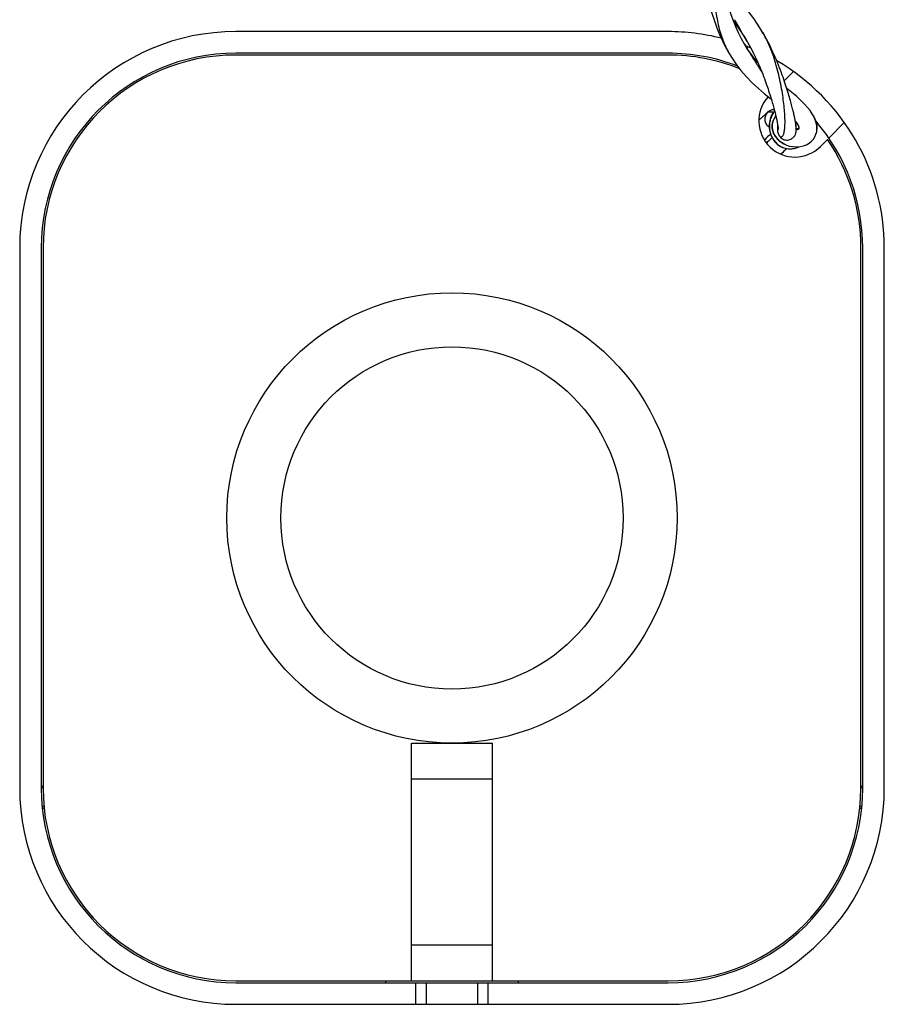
# Model space of a CAD drawing. Header units: millimetres. Extents: x 14.4 to 66.3, y 8 to 102.6.
# Tile 1 of 4: x 14.4 to 62.4, y 8 to 62.6. Entities that reach past the tile are written whole.
import ezdxf

# ---------------------------------------------------------------- set-up
doc = ezdxf.new("R2010")
doc.units = ezdxf.units.MM
doc.header["$LTSCALE"] = 7.254514
doc.layers.add('00_COMPONENTS', color=7, linetype='CONTINUOUS')

msp = doc.modelspace()

# ---------------------------------------------------------------- linework, layer by layer
at = {"layer": '00_COMPONENTS', "color": 7, "linetype": 'Continuous'}
for p, q in [((54.083, 62.495), (54.246, 62.28)), ((54.096, 62.63), (54.193, 62.468)), ((54.193, 62.468), (54.22, 62.423)), ((54.22, 62.423), (54.314, 62.264)), ((50.425, 61.969), (26.425, 61.969)), ((54.246, 62.28), (54.458, 61.978)), ((54.314, 62.264), (54.324, 62.248)), ((54.324, 62.248), (54.418, 62.09)), ((54.418, 62.09), (54.444, 62.045)), ((54.444, 62.045), (54.453, 62.029)), ((55.707, 61.87), (55.682, 61.913)), ((55.785, 61.733), (55.693, 61.894)), ((54.669, 61.268), (54.506, 61.559)), ((54.631, 61.728), (54.662, 61.675)), ((54.646, 61.307), (54.669, 61.268)), ((54.662, 61.675), (54.67, 61.662)), ((54.821, 61.021), (54.663, 61.279)), ((54.67, 61.662), (54.776, 61.48)), ((54.776, 61.48), (54.821, 61.404)), ((54.821, 61.404), (54.838, 61.376)), ((55.964, 61.374), (55.962, 61.38)), ((55.964, 61.374), (55.962, 61.38)), ((50.425, 60.769), (26.425, 60.769)), ((53.754, 60.852), (53.802, 60.77)), ((53.775, 60.817), (53.78, 60.808)), ((53.775, 60.817), (53.78, 60.808)), ((54.992, 60.769), (54.821, 61.021)), ((54.834, 60.989), (54.839, 60.98)), ((54.839, 60.98), (54.861, 60.944)), ((54.946, 60.804), (54.953, 60.793)), ((55.002, 61.083), (55.088, 60.92)), ((50.425, 60.669), (26.425, 60.669)), ((55.039, 60.65), (55.059, 60.618)), ((55.059, 60.619), (55.066, 60.607)), ((55.059, 60.618), (55.066, 60.606)), ((55.241, 60.327), (55.267, 60.285)), ((55.437, 60.017), (55.442, 60.009)), ((55.437, 60.016), (55.442, 60.009)), ((55.442, 60.009), (55.462, 59.976)), ((55.542, 59.853), (55.548, 59.843)), ((57.378, 59.75), (56.87, 59.242)), ((55.922, 57.47), (55.923, 57.47)), ((55.985, 57.514), (56.306, 57.514)), ((56.251, 57.865), (56.292, 57.717)), ((56.314, 57.635), (56.313, 57.635)), ((56.156, 57.312), (56.181, 57.364)), ((56.244, 56.983), (56.245, 56.987)), ((57.527, 56.959), (57.532, 56.951)), ((57.537, 56.942), (57.541, 56.936)), ((58.534, 57.208), (58.523, 57.231)), ((58.534, 57.208), (58.538, 57.201)), ((59.344, 56.059), (60.206, 56.921)), ((56.489, 56.636), (56.488, 56.595)), ((56.491, 56.682), (56.489, 56.636)), ((56.491, 56.678), (56.49, 56.658)), ((56.491, 56.683), (56.491, 56.678)), ((57.522, 56.739), (57.536, 56.766)), ((57.543, 56.542), (57.536, 56.543)), ((57.539, 56.543), (57.537, 56.543)), ((57.541, 56.542), (57.539, 56.543)), ((57.543, 56.542), (57.541, 56.542)), ((57.584, 56.536), (57.582, 56.537)), ((57.588, 56.536), (57.583, 56.537)), ((57.586, 56.536), (57.584, 56.536)), ((57.588, 56.536), (57.586, 56.536)), ((57.595, 56.844), (57.598, 56.84)), ((57.597, 56.842), (57.599, 56.838)), ((57.646, 56.584), (57.602, 56.573)), ((57.623, 56.537), (57.621, 56.537)), ((57.625, 56.537), (57.621, 56.537)), ((57.625, 56.537), (57.623, 56.537)), ((57.626, 56.538), (57.625, 56.537)), ((57.626, 56.537), (57.625, 56.537)), ((57.634, 56.774), (57.634, 56.772)), ((57.642, 56.542), (57.64, 56.542)), ((57.643, 56.541), (57.641, 56.541)), ((57.667, 56.556), (57.665, 56.555)), ((57.668, 56.555), (57.667, 56.554)), ((57.674, 56.678), (57.685, 56.635)), ((57.683, 56.58), (57.682, 56.578)), ((57.694, 56.608), (57.688, 56.603)), ((57.688, 56.598), (57.688, 56.597)), ((57.688, 56.598), (57.688, 56.597)), ((57.69, 56.602), (57.692, 56.605)), ((57.692, 56.605), (57.694, 56.608)), ((58.687, 56.547), (58.688, 56.579)), ((58.687, 56.547), (58.687, 56.54)), ((55.766, 55.947), (55.78, 55.961)), ((55.766, 55.947), (55.778, 55.959)), ((55.778, 55.959), (55.816, 55.996)), ((55.78, 55.961), (55.785, 55.966)), ((55.896, 55.795), (55.882, 55.781)), ((56.033, 55.928), (55.999, 55.895)), ((56.561, 56.236), (56.562, 56.233)), ((56.562, 56.233), (56.563, 56.232)), ((58.875, 55.59), (59.272, 55.987)), ((56.957, 55.684), (56.955, 55.685)), ((14.425, 49.969), (14.425, 19.969)), ((15.625, 49.969), (15.625, 19.969)), ((15.725, 49.969), (15.725, 19.969)), ((61.125, 19.969), (61.125, 49.969)), ((61.225, 19.969), (61.225, 49.969)), ((62.425, 19.969), (62.425, 49.969)), ((36.175, 22.469), (40.675, 22.469)), ((36.175, 9.269), (36.175, 22.469)), ((40.675, 9.269), (40.675, 22.469)), ((40.675, 20.469), (36.175, 20.469)), ((15.725, 20.065), (15.625, 20.065)), ((15.725, 19.969), (15.625, 19.969)), ((61.225, 20.065), (61.125, 20.065)), ((61.225, 19.969), (61.125, 19.969)), ((15.672, 18.969), (15.775, 18.969)), ((15.785, 18.841), (15.684, 18.841)), ((61.166, 18.841), (61.065, 18.841)), ((61.076, 18.969), (61.179, 18.969)), ((36.175, 11.269), (40.675, 11.269)), ((26.425, 9.269), (50.425, 9.269)), ((26.425, 9.169), (50.425, 9.169)), ((34.725, 9.269), (34.725, 9.169)), ((36.425, 7.969), (36.425, 9.169)), ((37.011, 7.969), (37.011, 9.169)), ((39.84, 9.169), (39.84, 7.969)), ((40.425, 7.969), (40.425, 9.169)), ((42.125, 9.169), (42.125, 9.269)), ((26.425, 7.969), (50.425, 7.969))]:
    msp.add_line(p, q, dxfattribs=at)
for points in [[(55.707, 61.87), (55.517, 62.185), (55.212, 62.647), (54.847, 63.143), (54.429, 63.658), (53.994, 64.154), (53.386, 64.82)], [(52.506, 64.219), (52.61, 63.824), (52.722, 63.421), (52.849, 62.996), (52.989, 62.571), (53.135, 62.17), (53.284, 61.802), (53.438, 61.46), (53.595, 61.144), (53.754, 60.852)], [(54.506, 61.559), (54.335, 61.902), (54.187, 62.235), (54.056, 62.561), (53.93, 62.908), (53.804, 63.292), (53.682, 63.698), (53.571, 64.1), (53.471, 64.482)], [(54.458, 61.978), (54.649, 61.687), (54.821, 61.404)], [(54.829, 61.39), (54.91, 61.249), (55.002, 61.083)], [(55.976, 61.38), (55.883, 61.555), (55.785, 61.733)], [(57.522, 56.743), (57.519, 56.772), (57.515, 56.803), (57.51, 56.836), (57.505, 56.87), (57.5, 56.906), (57.494, 56.944), (57.487, 56.984), (57.48, 57.026), (57.472, 57.069), (57.463, 57.115), (57.454, 57.163), (57.443, 57.212), (57.433, 57.264), (57.421, 57.318), (57.408, 57.374), (57.395, 57.432), (57.381, 57.493), (57.366, 57.556), (57.35, 57.621), (57.333, 57.69), (57.315, 57.76), (57.296, 57.834), (57.276, 57.909), (57.255, 57.988), (57.233, 58.069), (57.209, 58.152), (57.185, 58.239), (57.158, 58.33), (57.131, 58.424), (57.101, 58.522), (57.07, 58.624), (57.037, 58.731), (57.003, 58.84), (56.966, 58.953), (56.928, 59.068), (56.889, 59.187), (56.847, 59.308), (56.804, 59.432), (56.759, 59.559), (56.712, 59.689), (56.662, 59.823), (56.61, 59.96), (56.555, 60.101), (56.496, 60.247), (56.434, 60.396), (56.369, 60.55), (56.299, 60.709), (56.225, 60.871), (56.147, 61.037), (56.064, 61.207), (55.976, 61.38)], [(53.78, 60.808), (53.935, 60.55), (54.19, 60.171), (54.469, 59.805), (54.77, 59.458), (55.09, 59.128), (55.436, 58.809), (55.783, 58.514), (56.102, 58.258), (56.147, 58.222)], [(54.834, 60.989), (54.838, 60.982), (54.839, 60.98)], [(55.414, 60.238), (55.398, 60.255), (55.18, 60.518), (54.992, 60.769)], [(55.088, 60.92), (55.169, 60.76), (55.246, 60.603), (55.318, 60.45), (55.386, 60.3), (55.45, 60.155), (55.511, 60.012), (55.568, 59.874), (55.622, 59.74), (55.673, 59.609), (55.722, 59.482), (55.768, 59.358), (55.812, 59.237), (55.854, 59.119), (55.894, 59.005), (55.933, 58.893), (55.969, 58.785), (56.004, 58.68), (56.037, 58.578), (56.068, 58.478), (56.099, 58.382), (56.127, 58.288), (56.155, 58.198), (56.181, 58.11), (56.206, 58.025), (56.229, 57.944), (56.251, 57.865)], [(58.523, 57.231), (58.422, 57.407), (58.301, 57.583), (58.16, 57.76), (57.991, 57.949), (57.792, 58.148), (57.564, 58.357), (57.299, 58.582), (57.011, 58.813)], [(56.292, 57.717), (56.329, 57.58), (56.345, 57.515), (56.361, 57.453), (56.376, 57.393), (56.391, 57.335), (56.404, 57.279), (56.417, 57.225), (56.429, 57.173), (56.44, 57.123), (56.45, 57.075), (56.46, 57.03), (56.469, 56.986), (56.477, 56.945), (56.485, 56.906), (56.492, 56.869), (56.498, 56.834), (56.504, 56.801), (56.509, 56.771), (56.514, 56.742), (56.518, 56.715), (56.521, 56.691), (56.524, 56.668), (56.527, 56.647), (56.529, 56.627), (56.531, 56.61), (56.532, 56.594), (56.533, 56.58), (56.534, 56.567), (56.535, 56.557), (56.535, 56.548), (56.535, 56.541), (56.535, 56.535)], [(56.156, 57.312), (56.115, 57.204), (56.064, 57.015), (56.039, 56.822), (56.039, 56.631), (56.064, 56.446), (56.112, 56.269), (56.182, 56.104), (56.272, 55.954), (56.38, 55.822)], [(56.244, 56.983), (56.236, 56.956), (56.208, 56.813), (56.203, 56.663), (56.223, 56.51), (56.268, 56.356), (56.339, 56.208), (56.435, 56.068), (56.554, 55.94), (56.691, 55.829), (56.843, 55.737), (56.957, 55.684)], [(56.403, 57.284), (56.36, 57.229), (56.289, 57.101), (56.245, 56.987)], [(57.479, 57.012), (57.504, 56.979), (57.569, 56.885)], [(57.569, 56.885), (57.619, 56.801), (57.633, 56.775)], [(58.688, 56.579), (58.68, 56.741), (58.649, 56.905), (58.596, 57.068), (58.538, 57.201)], [(56.488, 56.595), (56.489, 56.555), (56.491, 56.517), (56.494, 56.481), (56.499, 56.446), (56.504, 56.413), (56.511, 56.378), (56.521, 56.342), (56.532, 56.304), (56.55, 56.259), (56.563, 56.232)], [(56.504, 56.798), (56.504, 56.796), (56.491, 56.678)], [(56.563, 56.232), (56.571, 56.217), (56.587, 56.19), (56.607, 56.159), (56.635, 56.124), (56.67, 56.087), (56.712, 56.052), (56.76, 56.019), (56.814, 55.991), (56.872, 55.969), (56.933, 55.955), (56.995, 55.948), (57.056, 55.949), (57.116, 55.957), (57.174, 55.972), (57.227, 55.992), (57.275, 56.017), (57.318, 56.045), (57.356, 56.076), (57.391, 56.111), (57.422, 56.148), (57.449, 56.186), (57.47, 56.224), (57.487, 56.261), (57.501, 56.296), (57.511, 56.329), (57.518, 56.359), (57.524, 56.387), (57.528, 56.413), (57.531, 56.436), (57.533, 56.459), (57.534, 56.481), (57.535, 56.502), (57.535, 56.524), (57.535, 56.545), (57.535, 56.567), (57.534, 56.59), (57.533, 56.613), (57.532, 56.637), (57.53, 56.662), (57.528, 56.688), (57.525, 56.714), (57.522, 56.743)], [(56.955, 55.685), (56.997, 55.668), (57.167, 55.615), (57.339, 55.582), (57.51, 55.569), (57.677, 55.576), (57.839, 55.602), (57.993, 55.646), (58.137, 55.709), (58.27, 55.791), (58.389, 55.889), (58.49, 56.003), (58.571, 56.129), (58.631, 56.266), (58.671, 56.412), (58.687, 56.54)], [(57.602, 56.573), (57.544, 56.569), (57.535, 56.569)], [(57.536, 56.766), (57.553, 56.79), (57.558, 56.795)], [(57.634, 56.772), (57.652, 56.736), (57.674, 56.678)], [(57.688, 56.603), (57.673, 56.595), (57.646, 56.584)], [(57.685, 56.635), (57.689, 56.61), (57.689, 56.605)], [(56.38, 55.822), (56.503, 55.708), (56.637, 55.615), (56.782, 55.543), (56.935, 55.493), (57.092, 55.467)], [(57.092, 55.467), (57.25, 55.463), (57.405, 55.481), (57.556, 55.519)], [(57.556, 55.519), (57.702, 55.577), (57.707, 55.58)]]:
    msp.add_lwpolyline(points, dxfattribs=at)
for radius in [12.5, 9.5]:
    msp.add_circle((38.425, 34.969), radius, dxfattribs=at)
for centre, radius, start, end in [((26.425, 49.969), 12, 90, 180), ((50.425, 49.969), 12, 75.761, 90), ((-58.833, -4.986), 131.624, 30.45444, 30.6067), ((50.426, 58.819), 6.099, 29.4002, 30.021), ((50.31, 58.754), 6.232, 27.8878, 29.3969), ((84.872, 78.935), 34.991, 210.3245, 210.6683), ((49.997, 58.591), 6.585, 25.0633, 27.8676), ((26.425, 49.969), 10.8, 90, 180), ((50.425, 49.969), 10.8, 69.0872, 90), ((57.401, 62.891), 4.177, 209.0232, 209.772), ((50.425, 49.969), 12, 67.4856, 68.9704), ((84.778, 78.879), 34.881, 210.6684, 210.8549), ((84.658, 78.807), 34.741, 210.9414, 211.2131), ((84.744, 78.859), 34.842, 211.2357, 211.5092), ((26.425, 49.969), 10.7, 90, 180), ((50.425, 49.969), 10.7, 68.2084, 90), ((85.179, 79.126), 35.352, 211.5924, 212.1289), ((85.741, 79.479), 36.016, 212.2061, 212.3795), ((86.158, 79.743), 36.51, 212.3796, 212.7058), ((50.425, 49.969), 12, 0, 59.8116), ((87.335, 80.499), 37.908, 212.778, 212.9997), ((88.364, 81.167), 39.135, 213.0165, 213.2378), ((57.461, 57.005), 2, 137.6156, 315), ((56.328, 57.102), 0.537, 129.8071, 141.6731), ((56.322, 57.109), 0.527, 123.2619, 129.7429), ((56.651, 57.101), 0.538, 129.8179, 150.7915), ((56.314, 57.128), 0.506, 97.7434, 103.7354), ((56.313, 57.133), 0.502, 96.3714, 97.7363), ((56.313, 57.139), 0.496, 90.0142, 96.3802), ((56.641, 57.112), 0.523, 125.2494, 129.7466), ((76.889, 34.522), 31.088, 133.3537, 133.5654), ((52.732, 53.969), 5.651, 31.9444, 32.8557), ((53.916, 54.71), 4.254, 31.6154, 31.7931), ((55.457, 55.632), 2.458, 29.734, 29.9275), ((55.58, 55.702), 2.317, 29.4599, 29.7347), ((56.922, 56.413), 1.798, 24.2663, 26.0064), ((50.425, 49.969), 10.8, 0, 40.6738), ((57.722, 56.598), 1.233, 174.371, 176.0842), ((57.741, 56.596), 1.253, 171.2733, 174.3678), ((57.746, 56.596), 1.258, 170.7928, 171.2745), ((57.607, 56.858), 0.323, 262.807, 265.5093), ((57.623, 56.61), 0.0711, 295.0791, 298.5793), ((57.632, 56.596), 0.0553, 310.8026, 327.1872), ((57.585, 56.608), 0.104, 354.4791, 358.0302), ((57.599, 56.606), 0.0896, 350.6895, 353.9294), ((92.981, 17.654), 53.398, 133.6699, 134.1528), ((91.621, 19.059), 51.442, 133.6537, 134.1084), ((99.043, 11.309), 61.973, 133.99109, 134.12407), ((88.318, 22.441), 46.515, 133.6763, 133.9527), ((56.948, 56.427), 0.432, 206.8098, 208.0815), ((50.425, 49.969), 10.7, 0, 34.2271), ((88.634, 22.116), 45.965, 133.4602, 134.0308), ((57.196, 56.629), 1.165, 290.1679, 295.7484), ((26.425, 19.969), 12, 180, 270), ((26.425, 19.969), 10.8, 180, 270), ((26.425, 19.969), 10.7, 180, 270), ((50.425, 19.969), 12, 270, 360), ((50.425, 19.969), 10.8, 270, 360), ((50.425, 19.969), 10.7, 270, 360)]:
    msp.add_arc(centre, radius, start, end, dxfattribs=at)
for points, knots in [([(52.31, 68.259), (52.367, 68.127), (52.472, 67.856), (52.596, 67.432), (52.691, 66.988), (52.787, 66.363), (52.86, 65.547), (52.921, 64.548), (53.002, 63.547), (53.141, 62.578), (53.37, 61.675), (53.607, 61.118), (53.748, 60.864)], [0, 0, 0, 0, 0.056754, 0.114795, 0.174583, 0.23629, 0.36501, 0.498379, 0.632191, 0.762161, 0.885158, 1, 1, 1, 1]), ([(56.567, 56.224), (56.577, 56.206), (56.596, 56.175), (56.631, 56.138), (56.67, 56.117), (56.71, 56.114), (56.749, 56.132), (56.776, 56.16), (56.796, 56.189), (56.818, 56.228), (56.842, 56.288), (56.866, 56.374), (56.885, 56.477), (56.9, 56.596), (56.914, 56.787), (56.916, 57.064), (56.899, 57.437), (56.862, 57.857), (56.804, 58.316), (56.726, 58.806), (56.627, 59.316), (56.505, 59.837), (56.309, 60.533), (56.118, 61.045), (55.964, 61.374)], [0, 0, 0, 0, 0.010703, 0.019534, 0.026834, 0.033388, 0.04034, 0.048752, 0.05374, 0.059319, 0.072377, 0.088133, 0.106696, 0.128086, 0.152273, 0.208807, 0.275417, 0.350758, 0.433426, 0.521977, 0.614757, 0.710103, 0.806728, 1, 1, 1, 1]), ([(55.923, 57.47), (55.87, 57.426), (55.743, 57.312), (55.619, 57.196), (55.546, 57.127)], [0, 0, 0, 0, 0.410626, 1, 1, 1, 1]), ([(55.907, 57.435), (55.885, 57.406), (55.845, 57.344), (55.806, 57.24), (55.788, 57.13), (55.794, 57.019), (55.823, 56.912), (55.875, 56.814), (55.947, 56.73), (56.007, 56.686), (56.039, 56.668)], [0, 0, 0, 0, 0.125153, 0.250139, 0.375112, 0.500105, 0.625111, 0.750082, 0.875059, 1, 1, 1, 1]), ([(56.313, 57.635), (56.283, 57.635), (56.225, 57.629), (56.144, 57.608), (56.079, 57.579), (56.021, 57.546), (55.971, 57.51), (55.938, 57.482), (55.922, 57.47)], [0, 0, 0, 0, 0.206583, 0.403647, 0.57314, 0.700293, 0.864277, 1, 1, 1, 1]), ([(55.923, 57.47), (55.931, 57.477), (55.945, 57.488), (55.963, 57.502), (55.975, 57.51), (55.981, 57.514), (55.984, 57.514), (55.985, 57.514)], [0, 0, 0, 0, 0.399758, 0.69928, 0.898468, 0.960952, 1, 1, 1, 1]), ([(56.306, 57.514), (56.289, 57.491), (56.223, 57.393), (56.17, 57.287), (56.138, 57.205)], [0, 0, 0, 0, 0.247736, 1, 1, 1, 1]), ([(56.138, 57.205), (56.107, 57.123), (56.059, 56.953), (56.036, 56.691), (56.063, 56.431), (56.114, 56.266), (56.146, 56.187)], [0, 0, 0, 0, 0.252862, 0.505245, 0.754812, 1, 1, 1, 1]), ([(56.955, 55.685), (56.886, 55.713), (56.755, 55.78), (56.58, 55.909), (56.434, 56.062), (56.32, 56.233), (56.242, 56.417), (56.201, 56.607), (56.2, 56.799), (56.226, 56.923), (56.244, 56.983)], [0, 0, 0, 0, 0.137359, 0.270764, 0.400364, 0.526232, 0.648481, 0.767444, 0.88418, 1, 1, 1, 1]), ([(57.541, 56.936), (57.545, 56.929), (57.561, 56.904), (57.576, 56.878), (57.587, 56.859)], [0, 0, 0, 0, 0.261886, 1, 1, 1, 1]), ([(58.561, 57.151), (58.606, 57.051), (58.674, 56.854), (58.692, 56.645), (58.687, 56.547)], [0, 0, 0, 0, 0.528658, 1, 1, 1, 1]), ([(57.566, 56.538), (57.565, 56.538), (57.557, 56.539), (57.549, 56.541), (57.543, 56.542)], [0, 0, 0, 0, 0.244948, 1, 1, 1, 1]), ([(57.608, 56.536), (57.607, 56.536), (57.6, 56.536), (57.593, 56.536), (57.588, 56.536)], [0, 0, 0, 0, 0.242402, 1, 1, 1, 1]), ([(57.599, 56.838), (57.602, 56.832), (57.614, 56.811), (57.626, 56.789), (57.634, 56.773)], [0, 0, 0, 0, 0.264485, 1, 1, 1, 1]), ([(57.641, 56.541), (57.64, 56.54), (57.635, 56.539), (57.63, 56.538), (57.626, 56.537)], [0, 0, 0, 0, 0.242354, 1, 1, 1, 1]), ([(57.688, 56.592), (57.687, 56.591), (57.687, 56.586), (57.685, 56.582), (57.684, 56.579)], [0, 0, 0, 0, 0.259958, 1, 1, 1, 1]), ([(56.146, 56.187), (56.185, 56.096), (56.282, 55.923), (56.418, 55.778), (56.493, 55.717)], [0, 0, 0, 0, 0.506268, 1, 1, 1, 1]), ([(56.493, 55.717), (56.579, 55.646), (56.771, 55.53), (56.989, 55.478), (57.098, 55.468)], [0, 0, 0, 0, 0.503993, 1, 1, 1, 1]), ([(57.098, 55.468), (57.182, 55.46), (57.353, 55.464), (57.519, 55.506), (57.598, 55.535)], [0, 0, 0, 0, 0.499418, 1, 1, 1, 1])]:
    msp.add_open_spline(points, degree=3, knots=knots, dxfattribs=at)
for points in [[(57.621, 56.537), (57.617, 56.536), (57.613, 56.536), (57.608, 56.536)], [(57.653, 56.545), (57.65, 56.544), (57.646, 56.542), (57.643, 56.541)], [(57.667, 56.554), (57.664, 56.551), (57.66, 56.549), (57.657, 56.547)], [(57.684, 56.577), (57.682, 56.573), (57.68, 56.57), (57.678, 56.567)]]:
    msp.add_open_spline(points, degree=3, dxfattribs=at)

doc.saveas('drawing.dxf')
